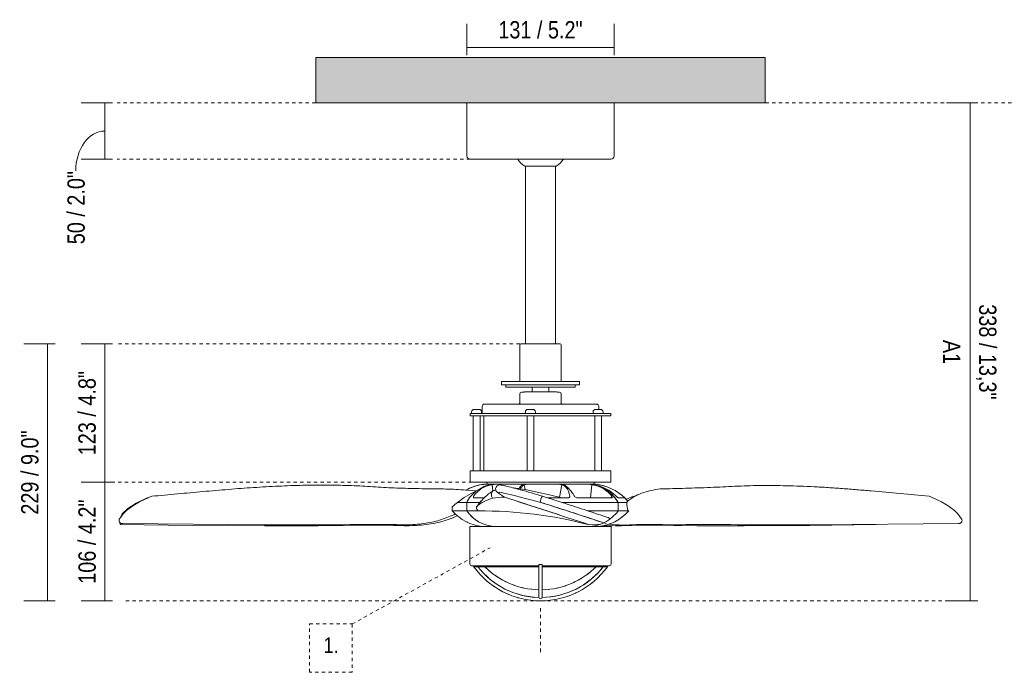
# Model space of a CAD drawing. Header units: millimetres. Extents: x 6132 to 9486, y -2901 to 7034.
# Tile 2 of 4: x 6132 to 7008, y 1493 to 2074. Entities that reach past the tile are written whole.
import ezdxf

# ---------------------------------------------------------------- set-up
doc = ezdxf.new("R2010")
doc.units = ezdxf.units.MM
doc.linetypes.add('Dash', pattern=[6, 3, -3])
doc.layers.add('A-ANNO-DIMS', color=7, linetype='Dash', lineweight=9, true_color=0xd2d2d2)
for name, color, linetype, lineweight in [('A-ANNO-DIMS-7', 7, 'Continuous', 9), ('A-CLNG', 7, 'Continuous', 9), ('E-LITE-EQPM', 7, 'Continuous', 20), ('G-ANNO-TEXT', 7, 'Continuous', 9)]:
    doc.layers.add(name, color=color, linetype=linetype, lineweight=lineweight)
doc.styles.add('Arial Narrow', font='ARIALN.TTF', dxfattribs={"height": 15.4})
doc.styles.add('Arial Narrow_1', font='ARIALN.TTF', dxfattribs={"height": 14})
doc.dimstyles.new('FARO_-_2_2mm_Arial_Narrow_mm_Inch_Left', dxfattribs={"dimscale": 304.8, "dimtxt": 15.760837, "dimasz": 0, "dimexe": 0.068898, "dimexo": 0.0625, "dimgap": 0.011483, "dimtad": 1, "dimdec": 0, "dimzin": 0, "dimdsep": 46, "dimtxsty": 'Arial Narrow', "dimblk1": 'NONE', "dimblk2": 'NONE', "dimsah": 1, "dimcen": 0.09, "dimadec": 0, "dimazin": 0, "dimtfac": 1, "dimtdec": 4, "dimtix": 1, "dimtmove": 0, "dimatfit": 3, "dimfxl": 0.022966, "dimfxlon": 1, "dimtvp": 1, "dimtolj": 1, "dimtzin": 0, "dimarcsym": 2})
doc.dimstyles.new('FARO_-_2_2mm_Arial_Narrow_mm_Inch_Left_1', dxfattribs={"dimscale": 304.8, "dimtxt": 15.760837, "dimasz": 0, "dimexe": 0.068898, "dimexo": 0.0625, "dimgap": 0.011483, "dimtad": 1, "dimdec": 0, "dimzin": 0, "dimdsep": 46, "dimtxsty": 'Arial Narrow', "dimblk1": 'NONE', "dimblk2": 'NONE', "dimsah": 1, "dimcen": 0.09, "dimadec": 0, "dimazin": 0, "dimtfac": 1, "dimtdec": 4, "dimtix": 1, "dimtmove": 1, "dimatfit": 3, "dimfxl": 0.022966, "dimfxlon": 1, "dimtvp": 1, "dimtolj": 1, "dimtzin": 0, "dimarcsym": 2})
doc.dimstyles.new('FARO_-_2_2mm_Arial_Narrow_mm_Inch_Right', dxfattribs={"dimscale": 304.8, "dimtxt": 15.760837, "dimasz": 0, "dimexe": 0.068898, "dimexo": 0.0625, "dimgap": 0.011483, "dimtad": 1, "dimdec": 0, "dimzin": 0, "dimdsep": 46, "dimtxsty": 'Arial Narrow', "dimblk1": 'NONE', "dimblk2": 'NONE', "dimsah": 1, "dimcen": 0.09, "dimadec": 0, "dimazin": 0, "dimtfac": 1, "dimtdec": 4, "dimtix": 1, "dimtmove": 0, "dimatfit": 3, "dimfxl": 0.022966, "dimfxlon": 1, "dimtvp": 1, "dimtolj": 1, "dimtzin": 0, "dimarcsym": 2})

# ---------------------------------------------------------------- blocks, each defined once
blk = doc.blocks.new('33426-9 - 33423-10 JUST FAN LED Copper_wood ceiling fan 81cm-493773-Alzado_PDF')
at = {"layer": 'E-LITE-EQPM'}
for p, q in [((6529.92, 1951.48), (6529.78, 1951.63)), ((6657.56, 1950.02), (6657.48, 1950)), ((6660.44, 1952.97), (6660.41, 1952.87)), ((6613.42, 1784.72), (6613.46, 1784.59)), ((6544.59, 1731.96), (6544.7, 1732.04)), ((6576.06, 1732.07), (6576.44, 1732.97)), ((6576.45, 1732.99), (6576.45, 1733)), ((6613.47, 1732.97), (6613.75, 1732.28)), ((6646.64, 1730.65), (6646.71, 1730.53)), ((6542.67, 1724.08), (6542.6, 1723.96)), ((6542.67, 1724.08), (6542.67, 1724.96)), ((6650.7, 1724.08), (6650.63, 1723.97)), ((6650.7, 1724.08), (6650.7, 1724.96)), ((6545.5, 1660.76), (6546.45, 1660.78)), ((6546.6, 1660.78), (6547.36, 1660.8)), ((6547.37, 1660.8), (6547.36, 1660.8)), ((6547.49, 1661.58), (6547.49, 1660.77)), ((6551.91, 1660.27), (6552.41, 1654.77)), ((6570.88, 1660.75), (6576.45, 1660.75)), ((6580.54, 1660.35), (6581.36, 1656.02)), ((6583.84, 1660.8), (6583.16, 1660.8)), ((6609.36, 1660.75), (6603.35, 1660.75)), ((6610.81, 1660.8), (6610.08, 1660.8)), ((6610.27, 1660.74), (6610.34, 1660.74)), ((6613.93, 1660.35), (6611.81, 1649.13)), ((6617.17, 1660.8), (6616.5, 1660.8)), ((6631.99, 1660.75), (6635.73, 1660.75)), ((6636.34, 1660.74), (6635.73, 1660.75)), ((6636.75, 1660.73), (6636.43, 1660.74)), ((6636.64, 1660.8), (6636.44, 1660.8)), ((6637.51, 1660.8), (6637.36, 1660.8)), ((6639.56, 1648.74), (6640.62, 1660.35)), ((6642.06, 1660.8), (6642.01, 1660.8)), ((6642.42, 1660.79), (6642.42, 1661.58)), ((6643.42, 1660.78), (6644.38, 1660.75)), ((6646.8, 1660.35), (6646.79, 1660.39)), ((6657.06, 1662.61), (6656.95, 1662.57)), ((6246.06, 1648.7), (6245.11, 1648.62)), ((6620.52, 1649.06), (6621.02, 1650.26)), ((6658.3, 1650.22), (6657.73, 1648.57)), ((6676.94, 1648.75), (6676.26, 1649.45)), ((6524.36, 1630.13), (6524.13, 1630.31)), ((6220.67, 1626.64), (6220.89, 1624.93)), ((6471.49, 1623.96), (6471.39, 1624.73)), ((6471.39, 1624.73), (6471.49, 1623.96)), ((6668.77, 1623.96), (6670.23, 1624.54)), ((6893.71, 1625.06), (6893.37, 1624.93)), ((6535.26, 1588.09), (6535.26, 1587.44)), ((6535.26, 1587.44), (6535.43, 1587.44)), ((6539.18, 1587.44), (6545.3, 1587.44)), ((6545.61, 1587.09), (6545.53, 1587.27)), ((6644.3, 1587.09), (6642.06, 1585.12)), ((6644.37, 1587.27), (6644.3, 1587.09)), ((6644.61, 1587.44), (6650.79, 1587.44)), ((6650.7, 1587.44), (6645.83, 1581.79)), ((6654.56, 1587.44), (6654.64, 1587.44)), ((6654.64, 1587.44), (6654.64, 1588.09)), ((6543.86, 1582.08), (6541.33, 1584.97)), ((6549.37, 1576.87), (6546.19, 1579.75)), ((6644.83, 1580.8), (6640.14, 1576.47)), ((6651.63, 1583.82), (6651.9, 1584.12)), ((6557.15, 1571.02), (6551.44, 1575.12)), ((6563.5, 1567.46), (6557.23, 1570.97)), ((6571.78, 1570.82), (6571.47, 1570.91)), ((6633.43, 1567.91), (6633.64, 1568.03)), ((6570.47, 1564.45), (6565.29, 1566.62)), ((6566.81, 1562.62), (6567.04, 1562.51)), ((6579.13, 1561.8), (6572.26, 1563.8)), ((6586.81, 1560.48), (6579.25, 1561.78)), ((6587.1, 1567.32), (6586.99, 1567.33)), ((6593.45, 1560.08), (6587.49, 1560.42)), ((6593.45, 1560.08), (6593.45, 1560.33)), ((6593.45, 1560.33), (6593.45, 1560.04)), ((6596.45, 1560.33), (6596.45, 1560.08)), ((6596.45, 1560.04), (6596.45, 1560.33)), ((6601.95, 1567.24), (6601.75, 1567.21)), ((6618.39, 1564.05), (6611.28, 1561.92)), ((6618.95, 1561.03), (6619.13, 1561.11)), ((6625.93, 1567.2), (6619.43, 1564.42)), ((6590.53, 1557.14), (6590.77, 1557.12))]:
    blk.add_line(p, q, dxfattribs=at)
at = {"layer": 'E-LITE-EQPM', "flags": 128}
for points in [[(6615.1, 1949.71), (6614.92, 1949.41), (6614.36, 1948.81)], [(6542.41, 1725.94), (6542.53, 1725.78), (6542.67, 1724.96)], [(6650.44, 1725.93), (6650.56, 1725.78), (6650.58, 1725.66)], [(6547.49, 1661.58), (6547.07, 1662.39), (6546.5, 1662.57)], [(6556.79, 1660.8), (6555.61, 1660.8), (6555.36, 1660.8)], [(6556.78, 1660.76), (6565.7, 1660.75), (6569.19, 1660.75)], [(6575.8, 1657.03), (6575.26, 1657.12), (6570.79, 1657.51), (6570.56, 1657.5)], [(6613.95, 1648.62), (6602.86, 1651.22), (6592.11, 1653.7), (6582.58, 1655.78), (6577.13, 1656.82)], [(6602.08, 1660.75), (6597.2, 1660.75), (6584.9, 1660.76)], [(6597.47, 1660.8), (6594.26, 1660.8), (6588.49, 1660.8)], [(6617.55, 1660.76), (6627.67, 1660.75), (6631.51, 1660.75)], [(6631.93, 1660.8), (6629.2, 1660.8), (6624.44, 1660.8), (6620.38, 1660.8)], [(6643.41, 1662.57), (6642.6, 1662.15), (6642.42, 1661.58)], [(6645.76, 1660.54), (6645.94, 1660.52), (6646.79, 1660.39)], [(6245.11, 1648.62), (6235.25, 1644.02), (6227.7, 1639.24), (6222.74, 1634.44), (6220.26, 1629.79)], [(6220.89, 1624.93), (6285.02, 1624.19), (6349.59, 1623.78)], [(6349.59, 1623.78), (6397.13, 1623.79), (6445.19, 1624.25)], [(6466.9, 1624.11), (6469.2, 1624.04), (6471.49, 1623.96)], [(6530.07, 1626.92), (6529.6, 1627.1), (6529.4, 1627.22)], [(6658.82, 1623.78), (6653.29, 1623.79), (6651.4, 1623.88)], [(6667.51, 1624.47), (6665.06, 1624.19), (6658.82, 1623.78)], [(6673.28, 1624.11), (6671.04, 1624.04), (6668.77, 1623.96)], [(6776.11, 1623.78), (6734.1, 1623.79), (6692.9, 1624.25)], [(6893.37, 1624.93), (6834.44, 1624.19), (6776.11, 1623.78)], [(6552.26, 1581.43), (6550.68, 1582.56), (6545.61, 1587.09)], [(6539.72, 1582.18), (6540.59, 1581.11), (6541.82, 1579.89)], [(6557.63, 1577.63), (6557.16, 1577.9), (6555.63, 1578.99)], [(6632.28, 1577.64), (6631.76, 1577.28), (6630.39, 1576.54)], [(6639.84, 1583.17), (6638.31, 1581.83), (6636.58, 1580.63)], [(6545.17, 1576.58), (6546.38, 1575.38), (6547.21, 1574.73)], [(6551.73, 1571.16), (6552.77, 1570.34), (6553.99, 1569.58)], [(6565.23, 1573.53), (6564.11, 1574), (6563.21, 1574.5)], [(6579.89, 1568.55), (6579.13, 1568.68), (6578.44, 1568.88)], [(6610.43, 1568.64), (6609.63, 1568.43), (6609.15, 1568.35)], [(6618.13, 1570.85), (6617.33, 1570.53), (6616.59, 1570.33)], [(6625.89, 1574.12), (6624.73, 1573.49), (6623.94, 1573.18)], [(6639.23, 1575.71), (6633.18, 1571.29), (6626.38, 1567.41)], [(6639.95, 1572.45), (6640.31, 1572.7), (6640.69, 1573.03)], [(6558.69, 1566.65), (6559.69, 1566.03), (6560.37, 1565.7)], [(6574.08, 1560.06), (6574.73, 1559.84), (6575.46, 1559.67)], [(6611.17, 1561.9), (6603.42, 1560.51), (6596.45, 1560.06)], [(6626.14, 1563.98), (6626.49, 1564.12), (6626.71, 1564.24)], [(6602.7, 1557.43), (6603.09, 1557.45), (6603.58, 1557.53)]]:
    blk.add_lwpolyline(points, dxfattribs=at)
at = {"layer": 'E-LITE-EQPM'}
for centre, major_axis, ratio, start_param, end_param in [((6554.97, 1623.46), (0, 37.35), 0.838127, 0.527874, 0.538759), ((6555.26, 1623.46), (0, 37.35), 0.838127, 0.360918, 0.365416), ((6555.26, 1623.46), (0, 37.35), 0.838127, 0.180061, 0.184562), ((6554.97, 1623.46), (0, 37.35), 0.838127, 6.277016, 6.283185), ((6555.26, 1623.46), (0, 37.35), 0.838127, 6.277016, 6.283185), ((6637.36, 1623.46), (0, 37.35), 0.891459, 6.278527, 6.286369), ((6636.64, 1623.46), (0, 37.35), 0.891459, 5.524845, 5.675379), ((6636.64, 1623.46), (0, 37.35), 0.891459, 5.43633, 5.491595), ((6377.01, 1563.68), (194.49, 25.66), 0.282409, 1.053485, 1.175637), ((6576.57, 1563.68), (192.68, 36.84), 0.249886, 0.875768, 0.99792)]:
    blk.add_ellipse(centre, major_axis=major_axis, ratio=ratio, start_param=start_param, end_param=end_param, dxfattribs=at)
for points, knots in [([(6528.59, 1655.51), (6530.66, 1656.74), (6535.18, 1658.89), (6539.98, 1660.08), (6542.47, 1660.44)], [0.3502282, 0.3502282, 0.3502282, 0.3502282, 0.6666667, 1, 1, 1, 1]), ([(6554.89, 1660.71), (6555.05, 1660.72), (6555.77, 1660.75), (6556.39, 1660.76), (6556.78, 1660.76)], [0.5745279, 0.5745279, 0.5745279, 0.5745279, 0.6666667, 1, 1, 1, 1]), ([(6577.23, 1656.81), (6577.52, 1657.49), (6578.15, 1658.6), (6578.93, 1659.41), (6579.31, 1659.71)], [0.4682492, 0.4682492, 0.4682492, 0.4682492, 0.6666667, 0.8333333, 0.8333333, 0.8333333, 0.8333333]), ([(6615.68, 1660.44), (6616.55, 1660.08), (6618.35, 1658.86), (6620.92, 1656.08), (6622.56, 1653.93), (6623.11, 1653.17)], [-1, -1, -1, -1, -0.6666667, -0.3333333, -0.1666667, -0.1666667, -0.1666667, -0.1666667]), ([(6620.92, 1649.66), (6620.91, 1649.63), (6620.85, 1649.48), (6620.73, 1649.28), (6620.57, 1649.09), (6620.43, 1648.97), (6620.29, 1648.87), (6620.16, 1648.79), (6620.01, 1648.72), (6619.85, 1648.66), (6619.68, 1648.61), (6619.45, 1648.57), (6619.26, 1648.56), (6619.13, 1648.56)], [0.2379616, 0.2379616, 0.2379616, 0.2379616, 0.2857143, 0.4285714, 0.5, 0.5714286, 0.625, 0.6785714, 0.7321429, 0.7857143, 0.8392857, 0.8928571, 1, 1, 1, 1]), ([(6620.88, 1649.55), (6620.83, 1649.44), (6620.73, 1649.28), (6620.57, 1649.09), (6620.43, 1648.97), (6620.29, 1648.87), (6620.16, 1648.79), (6620.01, 1648.72), (6619.85, 1648.66), (6619.68, 1648.61), (6619.45, 1648.57), (6619.26, 1648.56), (6619.13, 1648.56)], [0.2857143, 0.2857143, 0.2857143, 0.2857143, 0.4285714, 0.5, 0.5714286, 0.625, 0.6785714, 0.7321429, 0.7857143, 0.8392857, 0.8928571, 1, 1, 1, 1]), ([(6676.26, 1649.45), (6674.8, 1648.96), (6673.1, 1648.25), (6671.45, 1647.37), (6671.26, 1647.26)], [-1, -1, -1, -1, -0.5, -0.4328459, -0.4328459, -0.4328459, -0.4328459]), ([(6520.98, 1632.7), (6520.57, 1632.51), (6517.97, 1631.33), (6512.9, 1629.33), (6505.34, 1627.07), (6497.41, 1625.43), (6486.26, 1624), (6477.5, 1623.77), (6471.49, 1623.96)], [0.2262538, 0.2262538, 0.2262538, 0.2262538, 0.25, 0.375, 0.5, 0.625, 0.75, 1, 1, 1, 1])]:
    blk.add_open_spline(points, degree=3, knots=knots, dxfattribs=at)
for points in [[(6542.47, 1660.44), (6542.6, 1660.46), (6542.73, 1660.47), (6542.85, 1660.49)], [(6551.33, 1660.34), (6551.52, 1660.38), (6551.71, 1660.41), (6551.89, 1660.44)], [(6577.84, 1659.62), (6577.88, 1659.67), (6577.93, 1659.72), (6577.97, 1659.77)], [(6578.59, 1660.36), (6578.6, 1660.37), (6578.61, 1660.38), (6578.63, 1660.39)], [(6640.63, 1660.39), (6640.69, 1660.38), (6640.76, 1660.37), (6640.83, 1660.36)], [(6646.79, 1660.39), (6648.5, 1660.12), (6650.2, 1659.73), (6651.87, 1659.2)], [(6649.98, 1648.71), (6653.11, 1648.68), (6655.93, 1648.63), (6658.4, 1648.56)], [(6669.99, 1648.69), (6669.99, 1648.7), (6669.98, 1648.7), (6669.97, 1648.71)], [(6676.26, 1649.45), (6677.71, 1649.95), (6679.2, 1650.41), (6680.75, 1650.83)], [(6661.34, 1623.9), (6663.84, 1623.86), (6666.32, 1623.88), (6668.77, 1623.96)], [(6668.77, 1623.96), (6669.26, 1624.15), (6669.75, 1624.34), (6670.23, 1624.54)]]:
    blk.add_open_spline(points, degree=3, dxfattribs=at)
blk = doc.blocks.new('DIMBLOCK2-Alzado_PDF')
at = {"layer": 'A-ANNO-DIMS-7', "color": 251, "true_color": 0x5b5b5b, "transparency": 16777216}
for p, q in [((6214.24, 1785.57), (6186.24, 1785.57)), ((6207.24, 1662.61), (6207.24, 1785.57)), ((6207.24, 1785.57), (6214.24, 1785.57)), ((6214.24, 1662.61), (6186.24, 1662.61)), ((6207.24, 1662.61), (6214.24, 1662.61))]:
    blk.add_line(p, q, dxfattribs=at)
at = {"layer": 'A-ANNO-DIMS-7', "color": 0, "transparency": 16777216, "insert": (6183.84, 1686.56), "char_height": 15.4, "width": 90.0619, "attachment_point": 1, "rotation": 90, "line_spacing_factor": 0.974696, "style": 'Arial Narrow'}
blk.add_mtext('123 / 4.8"', dxfattribs=at)
blk = doc.blocks.new('_None')
blk = doc.blocks.new('DIMBLOCK3-Alzado_PDF')
at = {"layer": 'A-ANNO-DIMS-7', "color": 251, "true_color": 0x5b5b5b, "transparency": 16777216}
for p, q in [((6214.24, 1662.61), (6186.24, 1662.61)), ((6207.24, 1556.92), (6207.24, 1662.61)), ((6207.24, 1662.61), (6214.24, 1662.61)), ((6214.24, 1556.92), (6186.24, 1556.92)), ((6207.24, 1556.92), (6214.24, 1556.92))]:
    blk.add_line(p, q, dxfattribs=at)
at = {"layer": 'A-ANNO-DIMS-7', "color": 0, "transparency": 16777216, "insert": (6183.84, 1572.24), "char_height": 15.4, "width": 90.0619, "attachment_point": 1, "rotation": 90, "line_spacing_factor": 0.974696, "style": 'Arial Narrow'}
blk.add_mtext('106 / 4.2"', dxfattribs=at)
blk = doc.blocks.new('DIMBLOCK4-Alzado_PDF')
at = {"layer": 'A-ANNO-DIMS-7', "color": 251, "true_color": 0x5b5b5b, "transparency": 16777216}
for p, q in [((6214.24, 2000), (6186.24, 2000)), ((6207.24, 1950), (6207.24, 2000)), ((6207.24, 2000), (6214.24, 2000)), ((6214.24, 1950), (6186.24, 1950)), ((6207.24, 1950), (6214.24, 1950))]:
    blk.add_line(p, q, dxfattribs=at)
blk.add_ellipse((6207.24, 1939.59), major_axis=(0, 35.41), ratio=0.72803, start_param=0, end_param=1.570796, dxfattribs=at)
at = {"layer": 'A-ANNO-DIMS-7', "color": 0, "transparency": 16777216, "insert": (6174.07, 1874.3), "char_height": 15.4, "width": 78.3539, "attachment_point": 1, "rotation": 90, "line_spacing_factor": 0.974696, "style": 'Arial Narrow'}
blk.add_mtext('50 / 2.0"', dxfattribs=at)
blk = doc.blocks.new('DIMBLOCK5-Alzado_PDF')
at = {"layer": 'A-ANNO-DIMS-7', "color": 251, "true_color": 0x5b5b5b, "transparency": 16777216}
for p, q in [((6529.46, 2042.39), (6529.46, 2070.39)), ((6660.44, 2042.39), (6660.44, 2070.39)), ((6529.46, 2049.39), (6660.44, 2049.39)), ((6529.46, 2049.39), (6529.46, 2042.39)), ((6660.44, 2049.39), (6660.44, 2042.39))]:
    blk.add_line(p, q, dxfattribs=at)
at = {"layer": 'A-ANNO-DIMS-7', "color": 0, "transparency": 16777216, "insert": (6557.43, 2072.79), "char_height": 15.4, "width": 90.0619, "attachment_point": 1, "line_spacing_factor": 0.974696, "style": 'Arial Narrow'}
blk.add_mtext('131 / 5.2"', dxfattribs=at)
blk = doc.blocks.new('DIMBLOCK6-Alzado_PDF')
at = {"layer": 'A-ANNO-DIMS-7', "color": 251, "true_color": 0x5b5b5b, "transparency": 16777216}
for p, q in [((6163.29, 1785.61), (6135.29, 1785.61)), ((6156.29, 1785.61), (6156.29, 1556.92)), ((6156.29, 1785.61), (6163.29, 1785.61)), ((6163.29, 1556.92), (6135.29, 1556.92)), ((6156.29, 1556.92), (6163.29, 1556.92))]:
    blk.add_line(p, q, dxfattribs=at)
at = {"layer": 'A-ANNO-DIMS-7', "color": 0, "transparency": 16777216, "insert": (6132.89, 1633.74), "char_height": 15.4, "width": 90.0619, "attachment_point": 1, "rotation": 90, "line_spacing_factor": 0.974696, "style": 'Arial Narrow'}
blk.add_mtext('229 / 9.0"', dxfattribs=at)
blk = doc.blocks.new('DIMBLOCK12-Alzado_PDF')
at = {"layer": 'A-ANNO-DIMS-7', "color": 251, "true_color": 0x5b5b5b, "transparency": 16777216}
for p, q in [((6977.29, 2000), (6956.14, 2000)), ((6977.14, 1556.92), (6977.14, 2000)), ((6977.14, 2000), (6984.14, 2000)), ((6977.29, 1556.92), (6956.14, 1556.92)), ((6977.14, 1556.92), (6984.14, 1556.92))]:
    blk.add_line(p, q, dxfattribs=at)
at = {"layer": 'A-ANNO-DIMS-7', "color": 0, "transparency": 16777216, "char_height": 15.4, "attachment_point": 1, "rotation": 270, "line_spacing_factor": 0.974696, "style": 'Arial Narrow'}
for s, insert, width in [('338 / 13,3"', (7000.55, 1820.86), 101.77), ('A1', (6968.53, 1789.22), 25.8178)]:
    blk.add_mtext(s, dxfattribs=dict(at, insert=insert, width=width))

msp = doc.modelspace()

# ---------------------------------------------------------------- hatches: boundary and pattern name
at = {"layer": 'A-CLNG', "true_color": 0xe8e8e8}
msp.add_hatch(color=254, dxfattribs=at).paths.add_polyline_path([(6660.44, 2000), (6794.95, 2000), (6794.95, 2040.5), (6394.95, 2040.5), (6394.95, 2000), (6657.58, 2000)])

# ---------------------------------------------------------------- linework, layer by layer
at = {"layer": 'A-ANNO-DIMS'}
for p, q in [((6394.95, 2000), (6218.45, 2000)), ((6794.95, 2000), (7014.95, 2000)), ((6532.42, 1950), (6218.45, 1950)), ((6576.45, 1785.61), (6218.45, 1785.61)), ((6207.24, 1662.61), (6532.45, 1662.61)), ((6427.38, 1536.46), (6550.26, 1604.34)), ((6594.99, 1556.92), (6222.99, 1556.92)), ((6594.95, 1550.51), (6594.95, 1510.51)), ((6594.99, 1556.92), (6978.99, 1556.92)), ((6389.38, 1536.46), (6427.38, 1536.46)), ((6389.38, 1493.46), (6389.38, 1536.46)), ((6427.38, 1536.46), (6427.38, 1493.46)), ((6427.38, 1493.46), (6389.38, 1493.46))]:
    msp.add_line(p, q, dxfattribs=at)
at = {"layer": 'A-CLNG'}
for p, q in [((6394.95, 2040.5), (6794.95, 2040.5)), ((6394.95, 2000), (6394.95, 2040.5)), ((6794.95, 2040.5), (6794.95, 2000)), ((6529.46, 2000), (6394.95, 2000)), ((6794.95, 2000), (6660.44, 2000))]:
    msp.add_line(p, q, dxfattribs=at)
at = {"layer": 'E-LITE-EQPM'}
for p, q in [((6660.44, 2000), (6529.46, 2000)), ((6529.46, 2000), (6529.46, 1952.95)), ((6660.44, 1952.87), (6660.44, 2000)), ((6532.42, 1950), (6657.58, 1950)), ((6580.99, 1943.8), (6581.69, 1943.8)), ((6608.21, 1943.8), (6581.69, 1943.8)), ((6581.69, 1943.8), (6581.69, 1785.57)), ((6608.21, 1943.8), (6608.92, 1943.8)), ((6608.21, 1785.57), (6608.21, 1943.8)), ((6576.45, 1784.65), (6576.45, 1752.11)), ((6581.69, 1785.61), (6577.4, 1785.61)), ((6581.69, 1785.57), (6608.21, 1785.57)), ((6612.55, 1785.61), (6608.21, 1785.61)), ((6613.43, 1752.11), (6613.43, 1784.72)), ((6629.69, 1752.07), (6560.21, 1752.07)), ((6560.21, 1752.07), (6560.21, 1749.07)), ((6629.69, 1749.07), (6629.69, 1752.07)), ((6560.21, 1749.07), (6629.69, 1749.07)), ((6564.14, 1749.07), (6564.14, 1747.11)), ((6564.14, 1747.11), (6587.52, 1747.11)), ((6602.38, 1747.07), (6587.52, 1747.07)), ((6587.52, 1747.07), (6587.52, 1743.07)), ((6602.38, 1747.11), (6625.77, 1747.11)), ((6602.38, 1743.07), (6602.38, 1747.07)), ((6625.77, 1747.11), (6625.77, 1749.07)), ((6576.47, 1741.17), (6576.47, 1732.97)), ((6580.28, 1742.61), (6577.92, 1742.61)), ((6587.52, 1743.11), (6581.49, 1743.11)), ((6587.52, 1743.07), (6602.38, 1743.07)), ((6608.42, 1743.11), (6602.38, 1743.11)), ((6611.99, 1742.61), (6609.63, 1742.61)), ((6613.43, 1732.97), (6613.43, 1741.17)), ((6540.23, 1727.42), (6536.04, 1727.42)), ((6543.16, 1730.15), (6543.16, 1723.57)), ((6644.82, 1732.07), (6545.08, 1732.07)), ((6588.03, 1727.42), (6583.85, 1727.42)), ((6648.26, 1727.42), (6644.07, 1727.42)), ((6646.75, 1727.42), (6646.75, 1730.15)), ((6533.67, 1723.61), (6532.45, 1723.61)), ((6532.45, 1723.61), (6532.45, 1721.61)), ((6532.45, 1721.61), (6535.16, 1721.61)), ((6533.67, 1725.04), (6533.67, 1723.61)), ((6533.67, 1723.61), (6542.6, 1723.61)), ((6541.16, 1721.61), (6535.16, 1721.61)), ((6535.16, 1721.61), (6535.16, 1672.71)), ((6541.16, 1721.61), (6544.43, 1721.61)), ((6541.16, 1672.71), (6541.16, 1721.61)), ((6542.6, 1723.61), (6542.6, 1725.04)), ((6543.16, 1723.61), (6542.6, 1723.61)), ((6543.16, 1723.57), (6581.47, 1723.57)), ((6544.43, 1721.61), (6544.43, 1672.71)), ((6582.96, 1721.61), (6544.43, 1721.61)), ((6581.47, 1725.04), (6581.47, 1723.61)), ((6581.47, 1723.61), (6590.41, 1723.61)), ((6588.96, 1721.61), (6582.96, 1721.61)), ((6582.96, 1721.61), (6582.96, 1672.71)), ((6643.19, 1721.61), (6588.96, 1721.61)), ((6588.96, 1672.71), (6588.96, 1721.61)), ((6590.41, 1723.61), (6590.41, 1725.04)), ((6590.41, 1723.57), (6641.7, 1723.57)), ((6641.7, 1725.04), (6641.7, 1723.61)), ((6641.7, 1723.61), (6650.63, 1723.61)), ((6649.19, 1721.61), (6643.19, 1721.61)), ((6643.19, 1721.61), (6643.19, 1672.71)), ((6649.19, 1721.61), (6657.45, 1721.61)), ((6649.19, 1672.71), (6649.19, 1721.61)), ((6650.63, 1723.61), (6650.63, 1725.04)), ((6657.45, 1723.61), (6650.63, 1723.61)), ((6657.45, 1721.61), (6657.45, 1723.61)), ((6535.16, 1672.71), (6532.45, 1672.71)), ((6532.45, 1672.71), (6532.45, 1662.61)), ((6535.16, 1672.71), (6541.16, 1672.71)), ((6544.43, 1672.71), (6541.16, 1672.71)), ((6544.43, 1672.71), (6582.96, 1672.71)), ((6582.96, 1672.71), (6588.96, 1672.71)), ((6588.96, 1672.71), (6643.19, 1672.71)), ((6643.19, 1672.71), (6649.19, 1672.71)), ((6657.45, 1672.71), (6649.19, 1672.71)), ((6657.45, 1662.61), (6657.45, 1672.71)), ((6532.45, 1662.61), (6657.45, 1662.61)), ((6555.36, 1660.79), (6545.42, 1660.79)), ((6555.39, 1660.79), (6637.59, 1660.79)), ((6577.35, 1660.79), (6556.79, 1660.79)), ((6581.82, 1660.79), (6577.35, 1660.79)), ((6588.49, 1660.79), (6581.82, 1660.79)), ((6620.38, 1660.79), (6597.47, 1660.79)), ((6597.47, 1660.79), (6609.37, 1660.73)), ((6617.56, 1660.74), (6620.38, 1660.79)), ((6636.44, 1660.79), (6631.93, 1660.79)), ((6631.93, 1660.79), (6635.74, 1660.74)), ((6640.45, 1660.79), (6637.51, 1660.79)), ((6644.34, 1660.79), (6640.45, 1660.79)), ((6528.61, 1655.48), (6537.78, 1654.78)), ((6552.1, 1648.44), (6552.2, 1648.48)), ((6562.87, 1649.27), (6557.66, 1652.95)), ((6577.04, 1649.34), (6577.13, 1649.31)), ((6516.48, 1640.53), (6516.48, 1637.03)), ((6521.15, 1644.59), (6529.31, 1644.59)), ((6529.31, 1644.59), (6541.08, 1644.59)), ((6529.31, 1637.03), (6529.31, 1644.59)), ((6613.96, 1644.59), (6664.03, 1644.59)), ((6664.03, 1644.59), (6671.38, 1644.59)), ((6664.04, 1637.03), (6664.04, 1644.59)), ((6671.66, 1644.59), (6671.38, 1644.59)), ((6529.51, 1637.03), (6516.48, 1637.03)), ((6529.51, 1637.03), (6539.63, 1637.03)), ((6637.23, 1637.03), (6664.04, 1637.03)), ((6673.43, 1637.03), (6664.08, 1637.03)), ((6671.14, 1634.75), (6670.85, 1634.37)), ((6223.05, 1625.74), (6349.22, 1624.58)), ((6657.71, 1623.09), (6532.2, 1623.09)), ((6532.2, 1623.09), (6532.2, 1589.59)), ((6638.15, 1624.76), (6648.57, 1625.3)), ((6657.71, 1589.59), (6657.71, 1623.09)), ((6840.68, 1624.58), (6966.86, 1625.74)), ((6533.7, 1588.09), (6593.46, 1588.09)), ((6539.25, 1587.43), (6535.51, 1587.43)), ((6593.46, 1587.44), (6545.35, 1587.44)), ((6596.43, 1589.3), (6593.46, 1589.3)), ((6593.46, 1589.3), (6593.46, 1560.33)), ((6596.43, 1560.33), (6596.43, 1589.3)), ((6596.43, 1588.09), (6656.21, 1588.09)), ((6644.55, 1587.44), (6596.43, 1587.44)), ((6654.46, 1587.43), (6650.73, 1587.43))]:
    msp.add_line(p, q, dxfattribs=at)
for centre, radius, start, end in [((6532.42, 1952.95), 2.95, 180, 270), ((6591.24, 1960.84), 19.89, 213.03402, 238.97654), ((6598.67, 1960.84), 19.89, 301.02346, 326.96598), ((6657.58, 1952.87), 2.87, 270, 360), ((6577.4, 1784.65), 0.956, 90, 180), ((6612.55, 1784.72), 0.885, 0, 90), ((6577.92, 1741.17), 1.44, 90, 180), ((6581.33, 1741.76), 1.35, 83.47078, 141.41766), ((6608.57, 1741.76), 1.35, 38.58234, 96.52922), ((6611.99, 1741.17), 1.44, 360, 90), ((6536.04, 1725.04), 2.37, 90, 180), ((6540.23, 1725.04), 2.37, 360, 90), ((6545.08, 1730.15), 1.93, 90, 180), ((6575.32, 1733.02), 1.15, 307.50302, 357.50302), ((6583.85, 1725.04), 2.37, 90, 180), ((6588.03, 1725.04), 2.37, 360, 90), ((6614.58, 1733.02), 1.15, 182.49698, 232.49698), ((6644.07, 1725.04), 2.37, 90, 180), ((6644.82, 1730.15), 1.93, 0, 90), ((6648.26, 1725.04), 2.37, 360, 90), ((6555.58, 1631.38), 29.41, 90.43161, 127.26955), ((6558.67, 1656.48), 3.67, 106.95123, 195.17819), ((6558.94, 1654.54), 5.62, 79.33585, 103.73115), ((6552.33, 1612.96), 47.72, 76.04056, 80.78148), ((6413.41, 1054.11), 623.57, 74.87539, 76.04056), ((6413.41, 1054.11), 623.57, 74.80632, 74.94668), ((6413.41, 1054.11), 623.57, 72.89244, 74.80535), ((6585.71, 1749.55), 88.81, 268.79526, 271.79096), ((6635.94, 1628.4), 32.43, 29.95627, 87.21708), ((6651.34, 1722.56), 62.73, 259.99958, 262.16012), ((6635.62, 1623.44), 37.67, 45.60807, 79.03794), ((6638.91, 1616.05), 45.07, 46.41759, 83.07798), ((6710.31, 1580.65), 76.44, 96.59872, 109.41226), ((6569.73, 1583.98), 77.68, 114.29081, 128.71102), ((6555.58, 1631.38), 29.41, 127.26952, 153.30032), ((6581.58, 1611.02), 52.6, 134.21852, 140.34547), ((6581.58, 1611.02), 52.6, 134.37893, 140.03712), ((6607.52, 1502.41), 156.19, 110.78451, 113.64622), ((6581.58, 1611.02), 52.6, 123.06255, 134.22473), ((6556.05, 1651.43), 4.86, 130.82734, 217.45825), ((6562.54, 1580.9), 68.34, 89.72896, 98.79308), ((6556.05, 1651.43), 4.86, 217.33228, 217.76724), ((6562.27, 1608.45), 47.59, 98.62195, 101.37805), ((6558.67, 1656.48), 3.67, 195.44039, 253.99616), ((6558.61, 1652.73), 0.977, 77.12846, 166.8636), ((6558.61, 1652.73), 0.977, 136.95188, 166.8636), ((6345.95, 722.08), 955.61, 74.87281, 77.12846), ((4504.17, -4808.03), 6777.51, 71.647501, 72.316795), ((4504.17, -4808.03), 6777.51, 71.980033, 72.316114), ((6601.11, 1645.8), 6.05, 134.73014, 191.08246), ((4610.19, -4557.31), 6517.56, 72.094942, 72.213227), ((6667.93, 1656.24), 8.37, 224.66355, 245.40781), ((6667.73, 1605.49), 43.27, 87.0229, 94.34817), ((6646.17, 1626.84), 32.32, 35.44716, 42.55284), ((6697.9, 1615.87), 39.1, 109.41226, 131.65863), ((6569.73, 1583.98), 77.68, 128.71102, 133.27719), ((6541.96, 1640.13), 3.87, 171.90967, 233.05678), ((6553.04, 1626.93), 20.28, 113.73556, 137.34056), ((6581.58, 1611.02), 52.6, 140.35772, 145.69531), ((6581.58, 1611.02), 52.6, 140.34547, 145.64242), ((5344.36, -2301.2), 4139.34, 71.59716, 72.40931), ((6697.9, 1615.87), 39.1, 130.52598, 132.71287), ((6694.6, 1644.45), 22.94, 179.02218, 179.65497), ((6694.6, 1644.45), 22.94, 179.65268, 198.87201), ((6222.64, 1628.62), 2.69, 154.35602, 184.95778), ((6251.66, 1608.9), 37.76, 133.11284, 146.40652), ((6548.04, 1664.96), 42.14, 221.50356, 263.72317), ((6555.92, 1654.98), 31.93, 214.19143, 265.33798), ((6542.3, 1257.01), 380.03, 75.39127, 90.40323), ((6641.87, 1664.96), 42.14, 275.86049, 318.49644), ((6654.23, 1628.43), 2.85, 30.1272, 71.70166), ((6641.87, 1664.96), 42.14, 299.31691, 303.31683), ((6641.87, 1664.96), 42.14, 306.00397, 313.45524), ((6938.24, 1608.9), 37.76, 33.59348, 46.88716), ((6967.26, 1628.62), 2.69, 355.04222, 25.64398), ((6548.04, 1664.96), 42.14, 275.89733, 277.21165), ((6641.87, 1664.96), 42.14, 289.25252, 290.21886), ((6669.99, 1767.67), 143.2, 264.2992, 274.16081), ((6641.87, 1664.96), 42.14, 292.78592, 296.76339), ((6713.74, 1811.43), 186.82, 266.05255, 272.23755), ((6533.7, 1589.59), 1.5, 180, 270), ((6594.99, 1630.25), 73.28, 215.74884, 324.25116), ((6594.99, 1630.25), 70.28, 217.52954, 268.79432), ((6594.95, 1636.92), 70.06, 224.92728, 268.78541), ((6594.99, 1630.25), 70.28, 271.14138, 322.47046), ((6594.95, 1636.92), 70.06, 271.20622, 315.07272), ((6656.21, 1589.59), 1.5, 270, 0), ((6594.95, 1560.33), 1.49, 180, 0)]:
    msp.add_arc(centre, radius, start, end, dxfattribs=at)
for points, knots in [([(6502.05, 1656.59), (6495.29, 1656.68), (6485.26, 1656.87), (6472.11, 1657.26), (6462.32, 1657.59), (6452.8, 1658.08), (6443.49, 1658.69), (6434.14, 1659.28), (6424.49, 1659.69), (6414.48, 1659.89), (6400.91, 1660.05), (6383.53, 1659.93), (6361.89, 1659.14), (6343.42, 1658.11), (6328.55, 1657.08), (6313.51, 1655.88), (6294.6, 1654.24), (6271.93, 1652.24), (6256.72, 1650.79), (6249.11, 1650.04)], [0, 0, 0, 0, 0.083333, 0.125, 0.166667, 0.208333, 0.25, 0.291667, 0.333333, 0.375, 0.416667, 0.5, 0.583333, 0.666667, 0.708333, 0.75, 0.833333, 0.916667, 1, 1, 1, 1]), ([(6528.52, 1655.62), (6525.56, 1655.85), (6516.54, 1656.44), (6507.81, 1656.63), (6502.05, 1656.59)], [0.2592543, 0.2592543, 0.2592543, 0.2592543, 0.5, 1, 1, 1, 1]), ([(6545.42, 1660.76), (6545.38, 1660.76), (6545.26, 1660.76), (6545.01, 1660.74), (6544.69, 1660.71), (6544.17, 1660.65), (6543.54, 1660.57), (6543.02, 1660.5), (6542.84, 1660.47)], [0, 0, 0, 0, 0.142857, 0.285714, 0.428571, 0.571429, 0.857143, 1, 1, 1, 1]), ([(6576.45, 1660.74), (6577.01, 1660.76), (6577.77, 1660.77), (6578.35, 1660.71), (6578.65, 1660.65), (6578.84, 1660.56), (6578.76, 1660.45), (6578.64, 1660.38)], [0, 0, 0, 0, 0.333333, 0.5, 0.583333, 0.75, 1, 1, 1, 1]), ([(6580.59, 1660.45), (6580.69, 1660.48), (6580.91, 1660.54), (6581.35, 1660.62), (6581.89, 1660.68), (6582.7, 1660.74), (6583.37, 1660.76), (6583.84, 1660.76)], [0, 0, 0, 0, 0.166667, 0.333333, 0.5, 0.666667, 1, 1, 1, 1]), ([(6609.37, 1660.73), (6610.31, 1660.78), (6611.85, 1660.75), (6613.4, 1660.55), (6613.88, 1660.41), (6614.03, 1660.34)], [0, 0, 0, 0, 0.5, 0.75, 1, 1, 1, 1]), ([(6614.03, 1660.34), (6615.48, 1659.89), (6618.64, 1657.81), (6620.47, 1653.49), (6621, 1650.27)], [0, 0, 0, 0, 0.4, 1, 1, 1, 1]), ([(6615.67, 1660.43), (6615.58, 1660.47), (6615.44, 1660.57), (6615.54, 1660.67), (6615.89, 1660.73), (6616.21, 1660.75), (6616.49, 1660.76), (6616.92, 1660.76), (6617.29, 1660.75), (6617.56, 1660.74)], [0, 0, 0, 0, 0.166667, 0.416667, 0.583333, 0.666667, 0.75, 0.833333, 1, 1, 1, 1]), ([(6624.92, 1650.58), (6623.5, 1652.67), (6621.43, 1655.4), (6618.91, 1658.09), (6617.18, 1659.58), (6616.15, 1660.21), (6615.67, 1660.43)], [0, 0, 0, 0, 0.4, 0.6, 0.8, 1, 1, 1, 1]), ([(6635.74, 1660.74), (6635.89, 1660.75), (6636.23, 1660.76), (6637.07, 1660.76), (6637.82, 1660.71), (6638.34, 1660.67)], [0, 0, 0, 0, 0.1428571, 0.2857143, 0.5714286, 0.5714286, 0.5714286, 0.5714286]), ([(6648.07, 1658.52), (6647.4, 1658.79), (6646.1, 1659.27), (6644.77, 1659.66), (6644.13, 1659.83)], [0.6341702, 0.6341702, 0.6341702, 0.6341702, 0.7, 0.7611319, 0.7611319, 0.7611319, 0.7611319]), ([(6940.8, 1650.04), (6932.13, 1650.93), (6914.86, 1652.63), (6893.46, 1654.49), (6876.36, 1655.91), (6863.54, 1656.94), (6850.81, 1657.86), (6838.31, 1658.58), (6825.98, 1659.1), (6813.76, 1659.47), (6801.77, 1659.67), (6790.04, 1659.71), (6778.78, 1659.46), (6767.89, 1658.96), (6757.12, 1658.38), (6746.19, 1657.9), (6735.06, 1657.55), (6720.22, 1657.08), (6709.02, 1656.77), (6701.53, 1656.58)], [0, 0, 0, 0, 0.1, 0.2, 0.25, 0.3, 0.35, 0.4, 0.45, 0.5, 0.55, 0.6, 0.65, 0.7, 0.75, 0.8, 0.85, 0.9, 1, 1, 1, 1]), ([(6249.11, 1650.04), (6243.72, 1647.87), (6236.68, 1644.5), (6229.63, 1639.89), (6226.98, 1637.6), (6225.86, 1636.46)], [0, 0, 0, 0, 0.5, 0.75, 1, 1, 1, 1]), ([(6535.68, 1648.63), (6535.53, 1648.69), (6535.31, 1648.86), (6535.2, 1649.29), (6535.31, 1649.77), (6535.52, 1650.19), (6535.66, 1650.41), (6535.74, 1650.52)], [0, 0, 0, 0, 0.25, 0.5, 0.75, 0.875, 1, 1, 1, 1]), ([(6621, 1650.27), (6621.04, 1650.03), (6620.99, 1649.56), (6620.46, 1648.87), (6619.75, 1648.6), (6619.26, 1648.54)], [0, 0, 0, 0, 0.285714, 0.571429, 1, 1, 1, 1]), ([(6664.08, 1644.59), (6662.84, 1646.62), (6660.12, 1650.24), (6656.81, 1653.25), (6655.08, 1654.54)], [0, 0, 0, 0, 0.2, 0.3917294, 0.3917294, 0.3917294, 0.3917294]), ([(6658.32, 1650.22), (6658.46, 1650.04), (6658.7, 1649.68), (6658.84, 1649.28), (6658.87, 1649.01), (6658.82, 1648.73), (6658.66, 1648.59), (6658.48, 1648.54)], [0, 0, 0, 0, 0.222222, 0.444444, 0.555556, 0.666667, 1, 1, 1, 1]), ([(6664.47, 1648.63), (6664.36, 1648.67), (6664.1, 1648.78), (6663.67, 1649.02), (6663.35, 1649.23), (6663.2, 1649.34)], [0, 0, 0, 0, 0.1666667, 0.3333333, 0.4857145, 0.4857145, 0.4857145, 0.4857145]), ([(6595.18, 1644.63), (6598.39, 1643.62), (6604.84, 1641.56), (6617.8, 1637.4), (6631.22, 1633.04), (6643.96, 1628.84), (6650.23, 1626.76), (6653.33, 1625.73)], [0, 0, 0, 0, 0.166667, 0.333333, 0.666667, 0.833333, 1, 1, 1, 1]), ([(6655.12, 1631.14), (6652.02, 1632.17), (6645.73, 1634.24), (6632.96, 1638.43), (6622.06, 1641.97), (6614.72, 1644.35), (6613.93, 1644.6)], [0, 0, 0, 0, 0.1666667, 0.3333333, 0.6666667, 0.7069527, 0.7069527, 0.7069527, 0.7069527]), ([(6468.9, 1624.75), (6474.62, 1624.55), (6482.8, 1624.72), (6492.99, 1625.96), (6500.19, 1627.34), (6506.97, 1629.3), (6513.39, 1631.67), (6517.28, 1633.41), (6519.18, 1634.36)], [0, 0, 0, 0, 0.25, 0.375, 0.5, 0.625, 0.75, 0.8839777, 0.8839777, 0.8839777, 0.8839777]), ([(6219.96, 1628.39), (6219.98, 1627.96), (6220.15, 1627.33), (6220.67, 1626.63), (6221.26, 1626.13), (6222.07, 1625.76), (6222.72, 1625.71), (6223.05, 1625.74)], [0, 0, 0, 0, 0.285714, 0.428571, 0.571429, 0.785714, 1, 1, 1, 1]), ([(6966.86, 1625.74), (6967.29, 1625.7), (6967.95, 1625.79), (6968.73, 1626.2), (6969.32, 1626.7), (6969.8, 1627.44), (6969.93, 1628.06), (6969.95, 1628.39)], [0, 0, 0, 0, 0.285714, 0.428571, 0.571429, 0.785714, 1, 1, 1, 1])]:
    msp.add_open_spline(points, degree=3, knots=knots, dxfattribs=at)
for points in [[(6542.84, 1660.47), (6540.33, 1660.12), (6535.45, 1658.93), (6530.85, 1656.79), (6528.61, 1655.48)], [(6535.74, 1650.52), (6536.84, 1652.07), (6539.33, 1654.83), (6544.02, 1658.03), (6549.43, 1660.11), (6553.34, 1660.69), (6555.39, 1660.79)], [(6556.79, 1660.79), (6558.54, 1660.77), (6562.34, 1660.75), (6569.01, 1660.73), (6573.88, 1660.73), (6576.45, 1660.74)], [(6578.64, 1660.38), (6578.43, 1660.23), (6577.99, 1659.83), (6577.21, 1658.95), (6576.34, 1657.77), (6575.7, 1656.81), (6575.37, 1656.29)], [(6576.84, 1655.89), (6577.22, 1657.06), (6578.24, 1659.01), (6579.74, 1660.12), (6580.59, 1660.45)], [(6642.08, 1660.28), (6640.23, 1660.63), (6638.34, 1660.8), (6636.44, 1660.79)], [(6639.12, 1660.59), (6639.64, 1660.53), (6640.16, 1660.46), (6640.63, 1660.38)], [(6640.62, 1660.37), (6643.04, 1660), (6647.58, 1658.75), (6653.68, 1655.25), (6656.89, 1652.05), (6658.32, 1650.22)], [(6654.51, 1654.95), (6652.84, 1656.14), (6651.08, 1657.16), (6649.26, 1658)], [(6544.89, 1648.72), (6543.22, 1648.72), (6540.01, 1648.7), (6537.08, 1648.66), (6535.68, 1648.63)], [(6601.12, 1648.73), (6599.7, 1649.18), (6598.28, 1649.64), (6596.86, 1650.09)], [(6619.26, 1648.54), (6616.32, 1648.59), (6610.35, 1648.66), (6604.24, 1648.7), (6601.15, 1648.72)], [(6627.9, 1648.63), (6627.49, 1648.71), (6626.67, 1648.97), (6625.57, 1649.68), (6625.09, 1650.27), (6624.92, 1650.58)], [(6658.48, 1648.54), (6655.97, 1648.61), (6650.35, 1648.71), (6639.95, 1648.75), (6632.09, 1648.69), (6627.9, 1648.63)], [(6659.79, 1652.31), (6658.51, 1653.36), (6657.2, 1654.32), (6655.84, 1655.19)], [(6662.16, 1650.2), (6662.1, 1650.25), (6662.04, 1650.31), (6661.98, 1650.36)], [(6663.16, 1649.37), (6662.99, 1649.49), (6662.82, 1649.62), (6662.66, 1649.76)], [(6964.05, 1636.46), (6962.93, 1637.6), (6960.27, 1639.89), (6954.99, 1643.34), (6948.51, 1646.76), (6943.49, 1648.96), (6940.8, 1650.04)], [(6614.6, 1638.43), (6621.15, 1636.31), (6627.86, 1634.13), (6634.35, 1632)], [(6533.22, 1632.63), (6533.75, 1632.09), (6534.29, 1631.58), (6534.85, 1631.08)], [(6600.82, 1637.02), (6605.06, 1635.64), (6609.29, 1634.26), (6613.48, 1632.89)], [(6636.1, 1637.4), (6636.48, 1637.28), (6636.85, 1637.16), (6637.23, 1637.03)], [(6664.08, 1637.03), (6662.38, 1634.85), (6658.67, 1630.97), (6652.07, 1626.54), (6644.77, 1623.77), (6639.74, 1623.12), (6637.15, 1623.08)], [(6349.22, 1624.58), (6364.68, 1624.51), (6395.79, 1624.52), (6427.29, 1624.82), (6443.13, 1625.05)], [(6443.11, 1625.05), (6445.85, 1625.09), (6451.27, 1625.12), (6456.57, 1625.07), (6459.19, 1625.02)], [(6459.19, 1625.02), (6460.84, 1625), (6464.1, 1624.92), (6467.31, 1624.81), (6468.9, 1624.75)], [(6539.17, 1627.82), (6539.54, 1627.59), (6539.91, 1627.36), (6540.29, 1627.14)], [(6553.32, 1623.14), (6554.03, 1623.09), (6554.74, 1623.08), (6555.46, 1623.08)], [(6636.44, 1623.08), (6636.68, 1623.08), (6636.92, 1623.08), (6637.16, 1623.08)], [(6680.38, 1624.84), (6683.92, 1624.96), (6690.88, 1625.1), (6697.59, 1625.1), (6700.88, 1625.05)], [(6721.03, 1624.75), (6725.12, 1624.91), (6733.45, 1625.12), (6742.11, 1625.11), (6746.51, 1625.05)], [(6746.51, 1625.05), (6762.4, 1624.83), (6793.98, 1624.52), (6825.18, 1624.51), (6840.68, 1624.58)]]:
    msp.add_open_spline(points, degree=3, dxfattribs=at)

# ---------------------------------------------------------------- block references
msp.add_blockref('33426-9 - 33423-10 JUST FAN LED Copper_wood ceiling fan 81cm-493773-Alzado_PDF', (0, 0), dxfattribs=at)

# ---------------------------------------------------------------- texts
at = {"layer": 'G-ANNO-TEXT', "color": 251, "true_color": 0x5b5b5b, "insert": (6401.99, 1524.64), "char_height": 14, "width": 16.8354, "attachment_point": 1, "style": 'Arial Narrow_1'}
msp.add_mtext('1.', dxfattribs=at)

# ---------------------------------------------------------------- dimensions: what is measured, and where the dimension line sits
at = {"layer": 'A-ANNO-DIMS', "color": 251, "linetype": 'Continuous', "true_color": 0x5b5b5b}
dim = msp.add_linear_dim(base=(6660.44, 2049.39), p1=(6529.46, 2042.39), p2=(6660.44, 2042.39), dimstyle='FARO_-_2_2mm_Arial_Narrow_mm_Inch_Right', override={"dimpost": '<>', "dimfxl": 130.981944}, dxfattribs=at)
dim.commit()
dim.dimension.update_dxf_attribs({"geometry": 'DIMBLOCK5-Alzado_PDF', "text_midpoint": (6594.95, 2062.86)})
dim = msp.add_linear_dim(base=(6207.24, 2000), p1=(6214.24, 1950), p2=(6214.24, 2000), angle=90, dimstyle='FARO_-_2_2mm_Arial_Narrow_mm_Inch_Left_1', override={"dimpost": '<>', "dimfxl": 50}, dxfattribs=at)
dim.commit()
dim.dimension.update_dxf_attribs({"geometry": 'DIMBLOCK4-Alzado_PDF', "text_midpoint": (6184.33, 1913.47), "dimtype": 160, "text_rotation": 90})
dim = msp.add_linear_dim(base=(6977.14, 2000), p1=(6984.14, 1556.92), p2=(6984.14, 2000), angle=90, text='338 / 13,3"\\XA1', dimstyle='FARO_-_2_2mm_Arial_Narrow_mm_Inch_Right', override={"dimtad": 4, "dimpost": '<>', "dimfxl": 443.080876}, dxfattribs=at)
dim.commit()
dim.dimension.update_dxf_attribs({"geometry": 'DIMBLOCK12-Alzado_PDF', "text_midpoint": (6977.14, 1778.46)})
for base, p1, p2, override, picture, middle in [((6156.29, 1556.92), (6163.29, 1785.61), (6163.29, 1556.92), {"dimpost": '<>', "dimfxl": 228.688133}, 'DIMBLOCK6-Alzado_PDF', (6142.83, 1671.26)), ((6207.24, 1785.57), (6214.24, 1662.61), (6214.24, 1785.57), {"dimpost": '<>', "dimfxl": 122.966346}, 'DIMBLOCK2-Alzado_PDF', (6193.77, 1724.09)), ((6207.24, 1662.61), (6214.24, 1556.92), (6214.24, 1662.61), {"dimpost": '<>', "dimfxl": 105.687241}, 'DIMBLOCK3-Alzado_PDF', (6193.77, 1609.76))]:
    dim = msp.add_linear_dim(base=base, p1=p1, p2=p2, angle=90, dimstyle='FARO_-_2_2mm_Arial_Narrow_mm_Inch_Left', override=override, dxfattribs=at)
    dim.commit()
    dim.dimension.update_dxf_attribs({"geometry": picture, "text_midpoint": middle})

doc.saveas('drawing.dxf')
